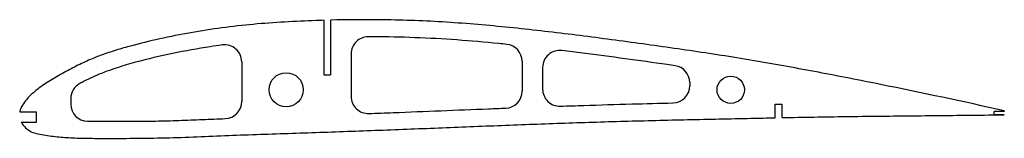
# Model space of a CAD drawing. Header units: millimetres. Extents: x 1 to 289, y -6 to 29.
import ezdxf

# ---------------------------------------------------------------- set-up
doc = ezdxf.new("R2010")
doc.units = ezdxf.units.MM

msp = doc.modelspace()

# ---------------------------------------------------------------- linework, layer by layer
at = {"color": 7, "linetype": 'Continuous', "lineweight": 25}
for p, q in [((90, 28.37), (90, 12.37)), ((92, 28.43), (92, 12.37)), ((98, 18.55), (98, 6.01)), ((66, 16.18), (66, 4.53)), ((148, 16.34), (148, 7.58)), ((154, 14.54), (154, 8.17)), ((90, 12.37), (92, 12.37)), ((197, 10.11), (197, 9.12)), ((16, 5.4), (16, 3.75)), ((222, -0.23), (222, 3.77)), ((222, 3.77), (224, 3.77)), ((224, -0.19), (224, 3.77)), ((1.08, 1.5), (6, 1.5)), ((6, -1.5), (6, 1.5)), ((286, 0.61), (286, 1.61)), ((289, 1.61), (286, 1.61)), ((289, 0.61), (286, 0.61)), ((289, 1.82), (289, 1.61)), ((1.52, -1.5), (6, -1.5))]:
    msp.add_line(p, q, dxfattribs=at)
for centre, radius in [((79, 8), 5), ((209, 8), 4)]:
    msp.add_circle(centre, radius, dxfattribs=at)
for centre, start, end in [((103, 18.55), 89.8717, 180), ((61, 16.18), 0, 97.7757), ((143, 16.34), 0, 84.2004), ((159, 14.54), 83.0086, 180), ((192, 10.11), 0, 81.789), ((21, 5.4), 117.4704, 180), ((192, 9.12), 271.3461, 0), ((103, 6.01), 180, 272.1247), ((143, 7.58), 272.2054, 0), ((159, 8.17), 180, 271.9714), ((21, 3.75), 180, 269.1594), ((61, 4.53), 272.3084, 0)]:
    msp.add_arc(centre, 5, start, end, dxfattribs=at)
for points, knots in [([(90, 28.37), (89.26, 28.35), (82.36, 28.13), (72.4, 27.59), (60.19, 26.23), (51.08, 24.8), (42.03, 23), (34.58, 21.17), (28.7, 19.45), (24.36, 17.98), (20.17, 16.21), (16.08, 14.14), (12.04, 11.95), (8.14, 9.56), (5.15, 7.32), (3.1, 5.2), (1.81, 3.47), (1.24, 2.18), (1.09, 1.53), (1.08, 1.5)], [0.3457735, 0.3457735, 0.3457735, 0.3457735, 0.3493982, 0.3795273, 0.3945918, 0.4096564, 0.4247209, 0.4397854, 0.4473177, 0.45485, 0.4623823, 0.4699145, 0.4774468, 0.4849791, 0.4925113, 0.4962775, 0.5000436, 0.5038097, 0.5039857, 0.5039857, 0.5039857, 0.5039857]), ([(289, 1.82), (276.96, 4.5), (258.86, 8.4), (234.65, 13.15), (216.45, 16.48), (198.18, 19.37), (179.85, 21.92), (161.5, 24.36), (143.13, 26.47), (124.71, 28.04), (107.66, 28.63), (96.75, 28.54), (92, 28.43)], [0.0179784, 0.0179784, 0.0179784, 0.0179784, 0.0782365, 0.1083656, 0.1384947, 0.1686237, 0.1987528, 0.2288819, 0.259011, 0.2891401, 0.3192691, 0.3425108, 0.3425108, 0.3425108, 0.3425108]), ([(143.51, 21.32), (142.73, 21.4), (141.96, 21.47), (137.1, 21.95), (133.01, 22.31), (124.84, 22.89), (120.76, 23.12), (112.59, 23.43), (108.5, 23.52), (103.94, 23.55), (103.48, 23.55), (103.01, 23.55)], [0.7382171, 0.7382171, 0.7382171, 0.7382171, 0.75, 0.75, 0.8125, 0.8125, 0.875, 0.875, 0.9375, 0.9375, 0.9446079, 0.9446079, 0.9446079, 0.9446079]), ([(60.32, 21.13), (59.14, 20.97), (57.96, 20.8), (53.11, 20.05), (49.45, 19.38), (42.16, 17.87), (38.53, 17.02), (33.15, 15.55), (31.36, 15.02), (27.82, 13.88), (26.07, 13.25), (22.64, 11.81), (20.96, 11), (19.1, 10.05), (18.9, 9.94), (18.69, 9.84)], [0.02992038, 0.02992038, 0.02992038, 0.02992038, 0.033494, 0.033494, 0.04465867, 0.04465867, 0.05582334, 0.05582334, 0.06140567, 0.06140567, 0.06698801, 0.06698801, 0.07257034, 0.07257034, 0.07325635, 0.07325635, 0.07325635, 0.07325635]), ([(192.71, 15.06), (191.94, 15.17), (191.17, 15.28), (186.31, 15.97), (182.2, 16.54), (173.99, 17.65), (169.88, 18.2), (163.72, 18.99), (161.67, 19.25), (159.61, 19.5)], [0.4882483, 0.4882483, 0.4882483, 0.4882483, 0.5, 0.5, 0.5625, 0.5625, 0.625, 0.625, 0.6563471, 0.6563471, 0.6563471, 0.6563471]), ([(159.17, 3.17), (161.47, 3.25), (163.78, 3.33), (170.73, 3.55), (175.39, 3.69), (184.07, 3.92), (188.09, 4.02), (192.12, 4.12)], [0.7190859, 0.7190859, 0.7190859, 0.7190859, 0.75, 0.75, 0.8125, 0.8125, 0.8665468, 0.8665468, 0.8665468, 0.8665468]), ([(103.19, 1.02), (105.56, 1.11), (107.94, 1.2), (119.59, 1.64), (128.87, 2.03), (139.84, 2.46), (141.52, 2.52), (143.19, 2.59)], [0.46799, 0.46799, 0.46799, 0.46799, 0.5, 0.5, 0.625, 0.625, 0.6475156, 0.6475156, 0.6475156, 0.6475156]), ([(224, -0.19), (227.14, -0.13), (236.46, 0.05), (251.96, 0.26), (270.47, 0.43), (282.82, 0.59), (289, 0.61)], [0.8763714, 0.8763714, 0.8763714, 0.8763714, 0.8917216, 0.9218507, 0.9519798, 0.9821088, 0.9821088, 0.9821088, 0.9821088]), ([(1.52, -1.5), (1.62, -1.68), (2.07, -2.42), (3.14, -3.6), (4.85, -4.62), (6.93, -5.11), (9.21, -5.45), (12.22, -5.84), (16.02, -6.14), (20.61, -6.26), (25.23, -6.29), (31.4, -6.28), (39.11, -6.24), (48.34, -6.02), (57.58, -5.61), (66.84, -5.24), (76.1, -4.92), (88.44, -4.52), (103.85, -3.97), (122.35, -3.25), (140.86, -2.5), (159.37, -1.8), (177.88, -1.22), (196.4, -0.77), (211.11, -0.46), (219.64, -0.28), (222, -0.23)], [0.5101823, 0.5101823, 0.5101823, 0.5101823, 0.511342, 0.5151081, 0.5188743, 0.5226404, 0.5264065, 0.5301727, 0.5377049, 0.5452372, 0.5527695, 0.5603018, 0.5753663, 0.5904308, 0.6054954, 0.6205599, 0.6356244, 0.650689, 0.6808181, 0.7109471, 0.7410762, 0.7712053, 0.8013344, 0.8314635, 0.8615925, 0.8731173, 0.8731173, 0.8731173, 0.8731173]), ([(20.93, -1.25), (21.77, -1.26), (22.63, -1.27), (24.63, -1.28), (25.78, -1.28), (29.25, -1.28), (31.56, -1.28), (36.18, -1.25), (38.48, -1.23), (43.07, -1.14), (45.36, -1.09), (49.94, -0.94), (52.24, -0.84), (56.77, -0.65), (58.98, -0.56), (61.2, -0.47)], [0.0976648, 0.0976648, 0.0976648, 0.0976648, 0.109375, 0.109375, 0.125, 0.125, 0.15625, 0.15625, 0.1875, 0.1875, 0.21875, 0.21875, 0.25, 0.25, 0.2797483, 0.2797483, 0.2797483, 0.2797483])]:
    msp.add_open_spline(points, degree=3, knots=knots, dxfattribs=at)

doc.saveas('drawing.dxf')
